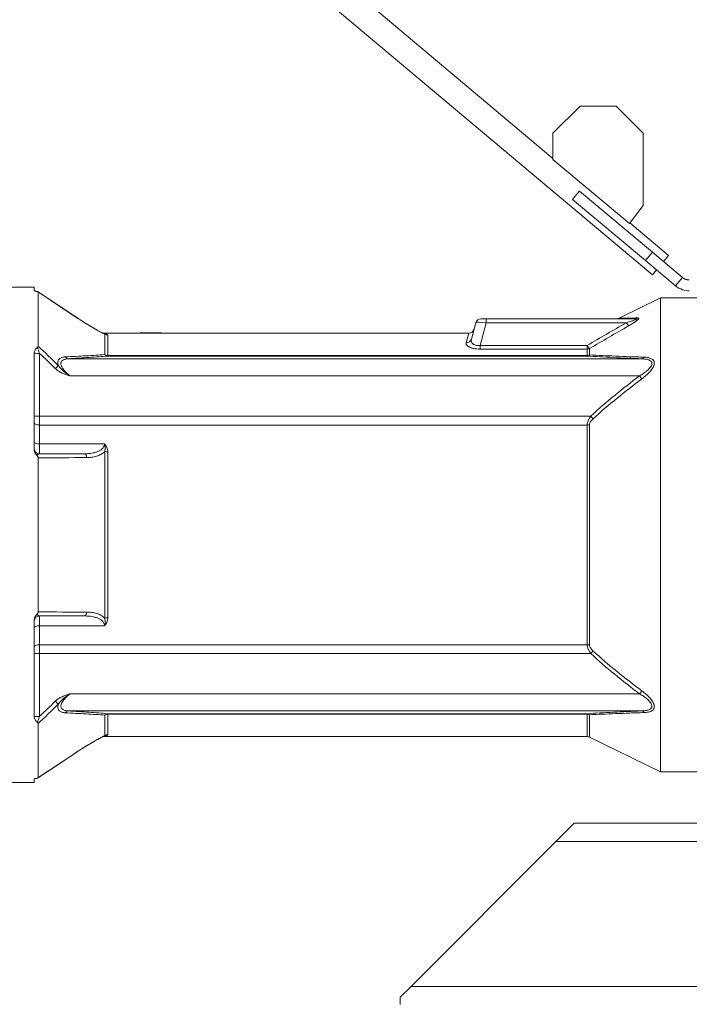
# Model space of a CAD drawing. Header units: millimetres. Extents: x 345 to 1763, y 744 to 2613.
# Tile 5 of 8: x 872 to 1245, y 1539 to 2087. Entities that reach past the tile are written whole.
import ezdxf

# ---------------------------------------------------------------- set-up
doc = ezdxf.new("R2010")
doc.units = ezdxf.units.MM

msp = doc.modelspace()

# ---------------------------------------------------------------- linework, layer by layer
at = {"color": 7, "linetype": 'Continuous', "lineweight": 15}
for p, q in [((1168.75, 2009.75), (761.44, 2351.53)), ((752.39, 2340.74), (1224.15, 1944.88)), ((1168.75, 2023.71), (1183.84, 2038.8)), ((1183.84, 2038.8), (1203.96, 2038.8)), ((1203.96, 2038.8), (1219.05, 2023.71)), ((1168.75, 2009.15), (1168.75, 2023.71)), ((1219.05, 2023.71), (1219.05, 1983.47)), ((1211.34, 1973.41), (1168.75, 2009.15)), ((1181.86, 1989.56), (1183.54, 1991.57)), ((1183.54, 1991.57), (1224.2, 1957.45)), ((1179.66, 1986.95), (1181.86, 1989.56)), ((1179.66, 1986.95), (1220.32, 1952.83)), ((1219.05, 1983.47), (1211.34, 1973.41)), ((1233.2, 1955.67), (1211.63, 1973.78)), ((1220.32, 1952.83), (1224.2, 1957.45)), ((1224.2, 1957.45), (1240.84, 1943.49)), ((1220.32, 1952.83), (1236.96, 1938.86)), ((1230.36, 1952.28), (1233.2, 1955.67)), ((1224.15, 1944.88), (1226.48, 1947.66)), ((1240.84, 1943.49), (1236.96, 1938.86)), ((879.56, 1938.03), (863.51, 1938.03)), ((879.56, 1936.26), (879.56, 1938.03)), ((881.79, 1935.37), (881.79, 1905.23)), ((1228.6, 1932.02), (1205.62, 1920.81)), ((1256.69, 1932.02), (1228.6, 1932.02)), ((1228.6, 1800.12), (1228.6, 1932.02)), ((904.24, 1920.52), (901.67, 1922.2)), ((1128.61, 1920.48), (1131.51, 1920.48)), ((1131.51, 1920.48), (1214.69, 1920.48)), ((1131.51, 1920.48), (1131.51, 1918.25)), ((1123.26, 1909.14), (1125.7, 1918.25)), ((1131.51, 1918.25), (1128.11, 1905.54)), ((1209.61, 1918.25), (1131.51, 1918.25)), ((938.6, 1912.46), (917.94, 1912.46)), ((918.92, 1900.48), (918.92, 1911.93)), ((920.6, 1911.42), (920.6, 1900.02)), ((938.6, 1912.71), (945.62, 1912.71)), ((938.6, 1912.71), (938.6, 1912.46)), ((945.62, 1912.71), (945.62, 1912.39)), ((945.62, 1912.71), (950.64, 1912.71)), ((945.62, 1912.45), (950.64, 1912.45)), ((950.64, 1912.71), (950.64, 1912.45)), ((1121.84, 1912.46), (950.64, 1912.46)), ((1128.11, 1905.54), (1128.11, 1903.55)), ((1128.11, 1905.54), (1187.79, 1905.54)), ((1187.79, 1903.55), (1128.11, 1903.55)), ((1187.79, 1905.54), (1187.79, 1903.55)), ((1187.79, 1900.02), (1187.79, 1903.55)), ((1189.11, 1903.83), (1189.11, 1900.29)), ((879.56, 1901.21), (879.56, 1847.94)), ((882.57, 1901.19), (882.57, 1866.2)), ((898.59, 1898.15), (1218.26, 1898.15)), ((920.6, 1900.02), (920.6, 1899.69)), ((920.6, 1900.02), (1187.79, 1900.02)), ((1187.79, 1899.69), (920.6, 1899.69)), ((1187.79, 1899.69), (1187.79, 1900.02)), ((1216.98, 1888.66), (899.52, 1888.66)), ((882.57, 1866.2), (882.57, 1861.27)), ((882.57, 1866.2), (1189.82, 1866.2)), ((882.57, 1861.27), (882.57, 1850.77)), ((1187.79, 1861.27), (882.57, 1861.27)), ((1187.79, 1738.98), (1187.79, 1861.27)), ((1189.11, 1861.44), (1189.11, 1738.81)), ((882.57, 1850.77), (918.76, 1850.77)), ((882.57, 1850.77), (882.57, 1845.26)), ((881.79, 1843.02), (881.79, 1757.22)), ((918.92, 1753.7), (918.92, 1846.55)), ((920.6, 1846.34), (920.6, 1753.91)), ((1228.6, 1668.23), (1228.6, 1800.12)), ((882.57, 1754.99), (882.57, 1749.48)), ((879.56, 1752.31), (879.56, 1699.03)), ((882.57, 1749.48), (882.57, 1738.98)), ((918.76, 1749.48), (882.57, 1749.48)), ((882.57, 1738.98), (1187.79, 1738.98)), ((882.57, 1738.98), (882.57, 1734.04)), ((882.57, 1734.04), (882.57, 1699.06)), ((1189.82, 1734.04), (882.57, 1734.04)), ((899.52, 1711.58), (1216.98, 1711.58)), ((1218.26, 1702.09), (898.59, 1702.09)), ((918.92, 1688.32), (918.92, 1699.77)), ((920.6, 1700.55), (1187.79, 1700.55)), ((920.6, 1700.22), (920.6, 1700.55)), ((1187.79, 1700.22), (920.6, 1700.22)), ((920.6, 1700.22), (920.6, 1688.83)), ((1187.79, 1700.22), (1187.79, 1700.55)), ((881.79, 1695.02), (881.79, 1664.87)), ((917.94, 1687.79), (1187.79, 1687.79)), ((919.16, 1688.34), (919.26, 1688.38)), ((1189.11, 1687.48), (1228.6, 1668.23)), ((881.7, 1664.76), (901.66, 1678.04)), ((881.71, 1664.77), (901.66, 1678.04)), ((1228.6, 1668.23), (1256.69, 1668.23)), ((863.51, 1662.21), (879.56, 1662.21)), ((879.56, 1662.21), (879.56, 1663.99)), ((1180.49, 1639.52), (1170.4, 1629.43)), ((1180.49, 1639.52), (1343.06, 1639.52)), ((1089.68, 1548.71), (1170.4, 1629.43)), ((1089.68, 1548.71), (1083.62, 1542.66)), ((1083.62, 1542.66), (1083.62, 1538.62))]:
    msp.add_line(p, q, dxfattribs=at)
at = {"color": 8, "linetype": 'Continuous', "lineweight": 15}
for p, q in [((901.68, 1922.15), (901.67, 1922.2)), ((1120.35, 1907.06), (1121.84, 1912.46)), ((1187.79, 1687.79), (1187.79, 1700.22)), ((1189.11, 1699.95), (1189.11, 1687.48)), ((919.15, 1688.35), (918.92, 1688.32)), ((901.68, 1678.1), (901.67, 1678.04)), ((1170.4, 1629.43), (1343.06, 1629.43)), ((1089.68, 1548.71), (1361.28, 1548.71))]:
    msp.add_line(p, q, dxfattribs=at)
at = {"color": 7, "linetype": 'Continuous', "lineweight": 15, "flags": 128}
for points in [[(901.66, 1922.21), (883.79, 1934.09), (881.7, 1935.48)], [(901.68, 1922.15), (896.69, 1925.46), (881.79, 1935.37)], [(882.57, 1861.27), (881.98, 1861.3), (881.42, 1861.39), (880.9, 1861.55), (880.44, 1861.75), (880.07, 1862), (879.79, 1862.28), (879.62, 1862.59), (879.56, 1862.91)], [(882.57, 1850.77), (881.98, 1850.79), (881.42, 1850.87), (880.9, 1850.99), (880.44, 1851.16), (880.07, 1851.37), (879.79, 1851.6), (879.62, 1851.86), (879.56, 1852.12)], [(879.56, 1748.12), (879.62, 1748.39), (879.79, 1748.64), (880.07, 1748.88), (880.44, 1749.08), (880.9, 1749.25), (881.42, 1749.38), (881.98, 1749.45), (882.57, 1749.48)], [(879.56, 1737.34), (879.62, 1737.66), (879.79, 1737.96), (880.07, 1738.25), (880.44, 1738.5), (880.9, 1738.7), (881.42, 1738.85), (881.98, 1738.94), (882.57, 1738.98)], [(881.79, 1664.87), (886.78, 1668.19), (901.68, 1678.1)]]:
    msp.add_lwpolyline(points, dxfattribs=at)
at = {"color": 7, "linetype": 'Continuous', "lineweight": 15}
for centre, radius, start, end in [((1128.61, 1917.47), 3.01, 90, 165), ((1204.25, 1923.49), 3.01, 270.0306, 297.0264), ((1214.68, 1922.84), 2.36, 270.2904, 304.3718), ((1121.84, 1915.47), 3.01, 269.5859, 345), ((1216.76, 1922.19), 8.17, 208.8465, 224.3951), ((920.6, 1914.45), 3.03, 236.2572, 270.0205), ((1120.48, 1909.94), 2.89, 267.3873, 343.9345), ((1195.3, 1909.96), 8.71, 210.4896, 224.7368), ((1187.79, 1906.77), 3.22, 269.9273, 294.0623), ((881.86, 1917.15), 15.98, 261.7264, 272.5351), ((898.8, 1900.34), 2.19, 210.5383, 264.6036), ((920.72, 1902.14), 2.45, 222.6698, 267.2206), ((920.59, 1903.3), 3.28, 239.3475, 270.2148), ((1187.65, 1901.74), 2.05, 273.7713, 315.1341), ((1187.8, 1903.34), 3.32, 269.9031, 293.2915), ((1218.02, 1899.92), 1.78, 277.8179, 331.1717), ((928.15, 1856.84), 51.41, 133.059, 135.6839), ((1269.65, 1928.3), 65.92, 216.9643, 218.8303), ((881.82, 1880.7), 14.51, 261.0448, 272.9634), ((1237.07, 1909.94), 64.38, 222.7934, 224.4936), ((1187.81, 1866.45), 5.18, 269.7911, 284.5281), ((882.57, 1848.27), 3.01, 180, 270), ((906.78, 1843.12), 2.2, 0.7016, 76.4263), ((920.55, 1852.74), 6.41, 255.2178, 270.4365), ((882.57, 1751.98), 3.01, 90, 180), ((906.78, 1757.13), 2.2, 283.5737, 359.2984), ((920.55, 1747.5), 6.41, 89.5635, 104.7822), ((1187.81, 1733.79), 5.18, 75.4719, 90.2089), ((881.82, 1719.55), 14.51, 87.0366, 98.9552), ((1237.07, 1690.3), 64.38, 135.5064, 137.2066), ((1269.65, 1671.95), 65.92, 141.1697, 143.0357), ((928.15, 1743.41), 51.41, 224.3161, 226.941), ((898.8, 1699.91), 2.19, 95.3964, 149.4617), ((920.72, 1698.1), 2.45, 92.7794, 137.3302), ((920.59, 1696.95), 3.28, 89.7852, 120.6525), ((1187.65, 1698.51), 2.05, 44.8659, 86.2287), ((1187.8, 1696.9), 3.32, 66.7085, 90.0969), ((1218.02, 1700.33), 1.78, 28.8283, 82.1821), ((881.86, 1683.09), 15.98, 87.4649, 98.2736), ((920.6, 1685.8), 3.03, 89.9795, 123.7428), ((1187.79, 1684.78), 3.01, 64.0108, 90)]:
    msp.add_arc(centre, radius, start, end, dxfattribs=at)
for centre, major_axis, ratio, start_param, end_param in [((1131.72, 1917.47), (6.02, -0.77), 0.123038, 1.621093, 3.124852), ((938.6, 1800.12), (196.59, 0), 0.571429, 1.535079, 1.570801)]:
    msp.add_ellipse(centre, major_axis=major_axis, ratio=ratio, start_param=start_param, end_param=end_param, dxfattribs=at)
for points, knots in [([(1240.84, 1943.49), (1240.91, 1943.43), (1241.04, 1943.32), (1241.24, 1943.17), (1241.45, 1943.04), (1241.66, 1942.91), (1241.87, 1942.79), (1242.08, 1942.68), (1242.29, 1942.58), (1242.5, 1942.49), (1242.71, 1942.42), (1242.92, 1942.35), (1243.13, 1942.28), (1243.34, 1942.23), (1243.55, 1942.19), (1243.75, 1942.15), (1243.95, 1942.12), (1244.15, 1942.1), (1244.34, 1942.08), (1244.53, 1942.07), (1244.66, 1942.07), (1244.72, 1942.07)], [0, 0, 0, 0, 0.061282, 0.121592, 0.180931, 0.2393, 0.296702, 0.353139, 0.408612, 0.463123, 0.516674, 0.569269, 0.620909, 0.671596, 0.721335, 0.770126, 0.817975, 0.864883, 0.910854, 0.955891, 1, 1, 1, 1]), ([(881.09, 1935.66), (880.86, 1935.7), (880.65, 1935.75), (880.28, 1935.84), (880.12, 1935.89), (879.85, 1936), (879.75, 1936.05), (879.6, 1936.15), (879.56, 1936.21), (879.56, 1936.26)], [0, 0, 0, 0, 0.25, 0.25, 0.5, 0.5, 0.75, 0.75, 1, 1, 1, 1]), ([(881.79, 1935.37), (881.79, 1935.4), (881.77, 1935.43), (881.7, 1935.48), (881.65, 1935.51), (881.53, 1935.56), (881.45, 1935.58), (881.29, 1935.62), (881.19, 1935.64), (881.09, 1935.66)], [0, 0, 0, 0, 0.25, 0.25, 0.5, 0.5, 0.75, 0.75, 1, 1, 1, 1]), ([(1236.96, 1938.86), (1238.22, 1937.81), (1239.59, 1937.09), (1242.25, 1936.21), (1243.55, 1936.04), (1244.72, 1936.04)], [0, 0, 0, 0, 0.5, 0.5, 1, 1, 1, 1]), ([(918.92, 1911.93), (918.42, 1912.16), (917.86, 1912.43), (916.95, 1912.91), (916.63, 1913.08), (915.97, 1913.43), (915.63, 1913.61), (914.6, 1914.18), (913.89, 1914.58), (912.8, 1915.21), (912.43, 1915.42), (911.68, 1915.86), (911.31, 1916.08), (909.43, 1917.2), (907.91, 1918.13), (904.82, 1920.08), (903.26, 1921.1), (901.68, 1922.15)], [0, 0, 0, 0, 0.125, 0.125, 0.1875, 0.1875, 0.25, 0.25, 0.375, 0.375, 0.4375, 0.4375, 0.5, 0.5, 0.75, 0.75, 1, 1, 1, 1]), ([(919.25, 1911.87), (919.25, 1911.87), (919.25, 1911.87), (919.02, 1911.96), (918.57, 1912.15), (917.83, 1912.5), (916.8, 1913.03), (915.47, 1913.74), (913.83, 1914.66), (911.91, 1915.77), (909.69, 1917.09), (907.14, 1918.67), (905.28, 1919.84), (904.27, 1920.5), (904.24, 1920.52)], [0, 0, 0, 0, 0.019246, 0.059214, 0.111393, 0.176403, 0.25204, 0.345771, 0.448088, 0.561477, 0.687944, 0.832615, 0.994598, 1, 1, 1, 1]), ([(1214.69, 1920.48), (1214.81, 1920.48), (1214.92, 1920.48), (1215.11, 1920.45), (1215.18, 1920.42), (1215.22, 1920.34), (1215.19, 1920.28), (1215.04, 1920.16), (1214.94, 1920.1), (1214.72, 1919.98), (1214.6, 1919.92), (1214.34, 1919.81), (1214.2, 1919.75), (1213.79, 1919.59), (1213.51, 1919.48), (1212.93, 1919.28), (1212.63, 1919.18), (1212.04, 1918.98), (1211.74, 1918.89), (1210.83, 1918.61), (1210.22, 1918.43), (1209.61, 1918.25)], [0, 0, 0, 0, 0.0625, 0.0625, 0.125, 0.125, 0.1875, 0.1875, 0.25, 0.25, 0.3125, 0.3125, 0.375, 0.375, 0.5, 0.5, 0.625, 0.625, 0.75, 0.75, 1, 1, 1, 1]), ([(1210.93, 1916.48), (1211.67, 1916.9), (1212.4, 1917.33), (1213.45, 1917.99), (1213.8, 1918.22), (1214.46, 1918.67), (1214.78, 1918.89), (1215.23, 1919.23), (1215.37, 1919.34), (1215.65, 1919.56), (1215.78, 1919.67), (1216.01, 1919.89), (1216.12, 1919.99), (1216.3, 1920.19), (1216.37, 1920.29), (1216.48, 1920.46), (1216.51, 1920.54), (1216.53, 1920.68), (1216.51, 1920.73), (1216.44, 1920.82), (1216.37, 1920.85), (1216.22, 1920.89), (1216.12, 1920.9), (1216.01, 1920.89)], [0, 0, 0, 0, 0.25, 0.25, 0.375, 0.375, 0.5, 0.5, 0.5625, 0.5625, 0.625, 0.625, 0.6875, 0.6875, 0.75, 0.75, 0.8125, 0.8125, 0.875, 0.875, 0.9375, 0.9375, 1, 1, 1, 1]), ([(920.6, 1911.42), (920.6, 1911.48), (920.57, 1911.54), (920.42, 1911.65), (920.32, 1911.7), (920.09, 1911.77), (920, 1911.79), (919.81, 1911.83), (919.71, 1911.86), (919.47, 1911.89), (919.34, 1911.91), (919.13, 1911.94), (919.06, 1911.95), (918.92, 1911.96), (918.84, 1911.97), (918.76, 1911.98)], [0, 0, 0, 0, 0.25, 0.25, 0.5, 0.5, 0.625, 0.625, 0.75, 0.75, 0.875, 0.875, 0.9375, 0.9375, 1, 1, 1, 1]), ([(1123.26, 1909.14), (1123.15, 1908.72), (1123.13, 1908.3), (1123.29, 1907.66), (1123.37, 1907.45), (1123.6, 1907.03), (1123.75, 1906.83), (1124.04, 1906.55), (1124.15, 1906.45), (1124.38, 1906.27), (1124.51, 1906.19), (1124.92, 1905.95), (1125.25, 1905.81), (1125.8, 1905.65), (1125.99, 1905.61), (1126.39, 1905.54), (1126.6, 1905.51), (1127.02, 1905.49), (1127.24, 1905.48), (1127.67, 1905.5), (1127.89, 1905.51), (1128.11, 1905.54)], [0, 0, 0, 0, 0.25, 0.25, 0.375, 0.375, 0.5, 0.5, 0.5625, 0.5625, 0.625, 0.625, 0.75, 0.75, 0.8125, 0.8125, 0.875, 0.875, 0.9375, 0.9375, 1, 1, 1, 1]), ([(879.56, 1901.34), (879.58, 1901.64), (879.63, 1901.93), (879.82, 1902.49), (879.95, 1902.77), (880.28, 1903.31), (880.47, 1903.57), (880.9, 1904.07), (881.15, 1904.3), (881.43, 1904.52)], [0, 0, 0, 0, 0.25, 0.25, 0.5, 0.5, 0.75, 0.75, 1, 1, 1, 1]), ([(881.43, 1904.52), (881.49, 1904.57), (881.54, 1904.63), (881.64, 1904.74), (881.67, 1904.79), (881.76, 1904.98), (881.79, 1905.1), (881.79, 1905.23)], [0, 0, 0, 0, 0.25, 0.25, 0.5, 0.5, 1, 1, 1, 1]), ([(881.43, 1904.52), (881.61, 1903.99), (881.8, 1903.44), (882.18, 1902.32), (882.37, 1901.76), (882.57, 1901.19)], [0, 0, 0, 0, 0.5, 0.5, 1, 1, 1, 1]), ([(1128.11, 1903.55), (1127.5, 1903.55), (1126.91, 1903.57), (1126.04, 1903.66), (1125.76, 1903.69), (1125.2, 1903.77), (1124.93, 1903.82), (1124.4, 1903.93), (1124.15, 1903.99), (1123.66, 1904.12), (1123.43, 1904.19), (1122.76, 1904.42), (1122.37, 1904.59), (1121.68, 1904.95), (1121.4, 1905.13), (1120.92, 1905.52), (1120.74, 1905.72), (1120.46, 1906.11), (1120.38, 1906.3), (1120.3, 1906.68), (1120.3, 1906.87), (1120.35, 1907.06)], [0, 0, 0, 0, 0.125, 0.125, 0.1875, 0.1875, 0.25, 0.25, 0.3125, 0.3125, 0.375, 0.375, 0.5, 0.5, 0.625, 0.625, 0.75, 0.75, 0.875, 0.875, 1, 1, 1, 1]), ([(893.05, 1894.4), (892.94, 1894.79), (892.88, 1895.17), (892.83, 1895.7), (892.83, 1895.87), (892.84, 1896.21), (892.86, 1896.37), (892.94, 1896.83), (893.03, 1897.11), (893.22, 1897.49), (893.3, 1897.61), (893.46, 1897.84), (893.54, 1897.94), (893.83, 1898.24), (894.04, 1898.4), (894.53, 1898.69), (894.79, 1898.81), (895.62, 1899.09), (896.24, 1899.19), (896.91, 1899.22)], [0, 0, 0, 0, 0.125, 0.125, 0.1875, 0.1875, 0.25, 0.25, 0.375, 0.375, 0.4375, 0.4375, 0.5, 0.5, 0.625, 0.625, 0.75, 0.75, 1, 1, 1, 1]), ([(898.59, 1898.15), (898.03, 1898.13), (897.5, 1898.06), (896.76, 1897.89), (896.52, 1897.82), (896.06, 1897.65), (895.85, 1897.55), (895.46, 1897.32), (895.28, 1897.18), (894.97, 1896.87), (894.84, 1896.69), (894.64, 1896.29), (894.57, 1896.08), (894.51, 1895.6), (894.51, 1895.34), (894.59, 1894.81), (894.66, 1894.54), (894.82, 1894.11), (894.88, 1893.97), (895.01, 1893.68), (895.08, 1893.53), (895.32, 1893.1), (895.5, 1892.82), (895.9, 1892.25), (896.12, 1891.97), (896.8, 1891.15), (897.3, 1890.63), (898.37, 1889.62), (898.94, 1889.13), (899.52, 1888.66)], [0, 0, 0, 0, 0.125, 0.125, 0.1875, 0.1875, 0.25, 0.25, 0.3125, 0.3125, 0.375, 0.375, 0.4375, 0.4375, 0.5, 0.5, 0.5625, 0.5625, 0.59375, 0.59375, 0.625, 0.625, 0.6875, 0.6875, 0.75, 0.75, 0.875, 0.875, 1, 1, 1, 1]), ([(896.91, 1899.22), (898.92, 1899.32), (900.9, 1899.42), (904.77, 1899.62), (906.67, 1899.72), (910.37, 1899.93), (912.17, 1900.04), (915.64, 1900.25), (917.32, 1900.37), (918.92, 1900.48)], [0, 0, 0, 0, 0.25, 0.25, 0.5, 0.5, 0.75, 0.75, 1, 1, 1, 1]), ([(920.6, 1899.69), (919, 1899.56), (917.33, 1899.42), (913.86, 1899.16), (912.07, 1899.03), (906.53, 1898.64), (902.63, 1898.39), (898.59, 1898.15)], [0, 0, 0, 0, 0.25, 0.25, 0.5, 0.5, 1, 1, 1, 1]), ([(1218.26, 1898.15), (1212.81, 1898.39), (1207.49, 1898.63), (1199.82, 1899.01), (1197.32, 1899.15), (1192.44, 1899.41), (1190.07, 1899.55), (1187.79, 1899.69)], [0, 0, 0, 0, 0.5, 0.5, 0.75, 0.75, 1, 1, 1, 1]), ([(1189.11, 1900.29), (1191.39, 1900.18), (1193.77, 1900.07), (1198.65, 1899.85), (1201.16, 1899.75), (1206.27, 1899.54), (1208.88, 1899.44), (1214.18, 1899.25), (1216.86, 1899.15), (1219.58, 1899.06)], [0, 0, 0, 0, 0.25, 0.25, 0.5, 0.5, 0.75, 0.75, 1, 1, 1, 1]), ([(1216.98, 1888.66), (1217.71, 1889.08), (1218.42, 1889.52), (1219.79, 1890.45), (1220.46, 1890.93), (1221.41, 1891.72), (1221.71, 1891.99), (1222.29, 1892.55), (1222.56, 1892.83), (1223.05, 1893.42), (1223.27, 1893.73), (1223.54, 1894.19), (1223.61, 1894.35), (1223.75, 1894.66), (1223.8, 1894.81), (1223.87, 1895.12), (1223.9, 1895.27), (1223.91, 1895.55), (1223.9, 1895.7), (1223.85, 1895.97), (1223.81, 1896.1), (1223.7, 1896.34), (1223.63, 1896.45), (1223.39, 1896.76), (1223.18, 1896.95), (1222.71, 1897.26), (1222.45, 1897.39), (1221.89, 1897.61), (1221.59, 1897.71), (1220.97, 1897.86), (1220.65, 1897.92), (1219.66, 1898.07), (1218.97, 1898.13), (1218.26, 1898.15)], [0, 0, 0, 0, 0.125, 0.125, 0.25, 0.25, 0.3125, 0.3125, 0.375, 0.375, 0.4375, 0.4375, 0.46875, 0.46875, 0.5, 0.5, 0.53125, 0.53125, 0.5625, 0.5625, 0.59375, 0.59375, 0.625, 0.625, 0.6875, 0.6875, 0.75, 0.75, 0.8125, 0.8125, 0.875, 0.875, 1, 1, 1, 1]), ([(1219.58, 1899.06), (1220.34, 1899.03), (1221.06, 1898.96), (1222.08, 1898.76), (1222.41, 1898.68), (1223.04, 1898.47), (1223.34, 1898.34), (1223.89, 1898.05), (1224.14, 1897.88), (1224.47, 1897.58), (1224.57, 1897.47), (1224.75, 1897.25), (1224.83, 1897.13), (1224.98, 1896.87), (1225.04, 1896.74), (1225.13, 1896.45), (1225.17, 1896.3), (1225.24, 1895.83), (1225.23, 1895.5), (1225.14, 1894.97), (1225.1, 1894.79), (1224.99, 1894.43), (1224.93, 1894.24), (1224.77, 1893.87), (1224.69, 1893.69), (1224.49, 1893.31), (1224.39, 1893.12), (1223.82, 1892.19), (1223.25, 1891.48), (1221.97, 1890.08), (1221.28, 1889.42), (1219.84, 1888.15), (1219.08, 1887.55), (1218.3, 1886.97)], [0, 0, 0, 0, 0.125, 0.125, 0.1875, 0.1875, 0.25, 0.25, 0.3125, 0.3125, 0.34375, 0.34375, 0.375, 0.375, 0.40625, 0.40625, 0.4375, 0.4375, 0.5, 0.5, 0.53125, 0.53125, 0.5625, 0.5625, 0.59375, 0.59375, 0.625, 0.625, 0.75, 0.75, 0.875, 0.875, 1, 1, 1, 1]), ([(891.36, 1892.76), (891.92, 1892.21), (892.52, 1891.75), (893.8, 1890.92), (894.49, 1890.56), (895.89, 1889.92), (896.6, 1889.64), (897.69, 1889.25), (898.05, 1889.13), (898.6, 1888.95), (898.78, 1888.89), (899.15, 1888.77), (899.34, 1888.72), (899.52, 1888.66)], [0, 0, 0, 0, 0.25, 0.25, 0.5, 0.5, 0.75, 0.75, 0.875, 0.875, 0.9375, 0.9375, 1, 1, 1, 1]), ([(893.05, 1894.4), (893.45, 1893.82), (893.9, 1893.28), (894.88, 1892.24), (895.41, 1891.74), (896.51, 1890.79), (897.09, 1890.34), (897.98, 1889.69), (898.29, 1889.48), (898.9, 1889.06), (899.21, 1888.86), (899.52, 1888.66)], [0, 0, 0, 0, 0.25, 0.25, 0.5, 0.5, 0.75, 0.75, 0.875, 0.875, 1, 1, 1, 1]), ([(1189.82, 1866.2), (1194.14, 1870.2), (1198.59, 1874.04), (1207.66, 1881.5), (1212.29, 1885.12), (1216.98, 1888.66)], [0, 0, 0, 0, 0.5, 0.5, 1, 1, 1, 1]), ([(1218.3, 1886.97), (1213.61, 1883.47), (1208.99, 1879.9), (1199.92, 1872.54), (1195.46, 1868.76), (1191.14, 1864.82)], [0, 0, 0, 0, 0.5, 0.5, 1, 1, 1, 1]), ([(1187.79, 1861.27), (1187.79, 1861.67), (1187.84, 1862.09), (1188.04, 1862.94), (1188.19, 1863.37), (1188.47, 1864), (1188.57, 1864.21), (1188.79, 1864.62), (1188.9, 1864.83), (1189.27, 1865.43), (1189.54, 1865.82), (1189.82, 1866.2)], [0, 0, 0, 0, 0.25, 0.25, 0.5, 0.5, 0.625, 0.625, 0.75, 0.75, 1, 1, 1, 1]), ([(1191.14, 1864.82), (1190.88, 1864.58), (1190.63, 1864.33), (1190.28, 1863.94), (1190.16, 1863.81), (1189.95, 1863.53), (1189.85, 1863.39), (1189.56, 1862.96), (1189.4, 1862.66), (1189.17, 1862.04), (1189.11, 1861.74), (1189.11, 1861.44)], [0, 0, 0, 0, 0.25, 0.25, 0.375, 0.375, 0.5, 0.5, 0.75, 0.75, 1, 1, 1, 1]), ([(881.25, 1844.22), (881, 1844.47), (880.77, 1844.74), (880.36, 1845.31), (880.18, 1845.61), (879.88, 1846.25), (879.77, 1846.57), (879.6, 1847.24), (879.56, 1847.59), (879.56, 1847.94)], [0, 0, 0, 0, 0.25, 0.25, 0.5, 0.5, 0.75, 0.75, 1, 1, 1, 1]), ([(907.29, 1845.26), (908.5, 1845.26), (909.68, 1845.32), (911.42, 1845.55), (912, 1845.64), (913.13, 1845.88), (913.68, 1846.03), (914.77, 1846.39), (915.31, 1846.6), (916.07, 1846.99), (916.32, 1847.13), (916.79, 1847.43), (917.02, 1847.6), (917.67, 1848.14), (918.04, 1848.55), (918.39, 1849.18), (918.45, 1849.31), (918.56, 1849.58), (918.61, 1849.72), (918.72, 1850.15), (918.76, 1850.45), (918.76, 1850.77)], [0, 0, 0, 0, 0.25, 0.25, 0.375, 0.375, 0.5, 0.5, 0.625, 0.625, 0.6875, 0.6875, 0.75, 0.75, 0.875, 0.875, 0.90625, 0.90625, 0.9375, 0.9375, 1, 1, 1, 1]), ([(920.6, 1846.34), (920.6, 1846.75), (920.57, 1847.15), (920.42, 1847.94), (920.32, 1848.33), (920.09, 1848.9), (920, 1849.09), (919.81, 1849.46), (919.71, 1849.64), (919.47, 1849.98), (919.34, 1850.15), (919.13, 1850.39), (919.06, 1850.47), (918.92, 1850.62), (918.84, 1850.7), (918.76, 1850.77)], [0, 0, 0, 0, 0.25, 0.25, 0.5, 0.5, 0.625, 0.625, 0.75, 0.75, 0.875, 0.875, 0.9375, 0.9375, 1, 1, 1, 1]), ([(918.92, 1846.55), (919.12, 1847.23), (919.21, 1847.92), (919.18, 1848.98), (919.14, 1849.34), (919.03, 1849.88), (918.99, 1850.05), (918.88, 1850.41), (918.83, 1850.59), (918.76, 1850.77)], [0, 0, 0, 0, 0.5, 0.5, 0.75, 0.75, 0.875, 0.875, 1, 1, 1, 1]), ([(882.57, 1845.26), (882.34, 1845.26), (882.11, 1845.18), (881.77, 1844.93), (881.66, 1844.83), (881.45, 1844.57), (881.35, 1844.41), (881.25, 1844.22)], [0, 0, 0, 0, 0.5, 0.5, 0.75, 0.75, 1, 1, 1, 1]), ([(881.79, 1843.02), (881.79, 1843.14), (881.78, 1843.25), (881.73, 1843.46), (881.69, 1843.57), (881.6, 1843.78), (881.54, 1843.87), (881.41, 1844.05), (881.33, 1844.14), (881.25, 1844.22)], [0, 0, 0, 0, 0.25, 0.25, 0.5, 0.5, 0.75, 0.75, 1, 1, 1, 1]), ([(918.92, 1846.55), (918.62, 1846.21), (918.29, 1845.91), (917.59, 1845.37), (917.22, 1845.13), (916.05, 1844.47), (915.23, 1844.14), (913.53, 1843.63), (912.65, 1843.45), (910.84, 1843.21), (909.91, 1843.15), (908.98, 1843.15)], [0, 0, 0, 0, 0.125, 0.125, 0.25, 0.25, 0.5, 0.5, 0.75, 0.75, 1, 1, 1, 1]), ([(879.56, 1752.31), (879.56, 1752.65), (879.6, 1752.99), (879.76, 1753.66), (879.88, 1754), (880.18, 1754.62), (880.36, 1754.93), (880.77, 1755.5), (881, 1755.77), (881.25, 1756.02)], [0, 0, 0, 0, 0.25, 0.25, 0.5, 0.5, 0.75, 0.75, 1, 1, 1, 1]), ([(881.25, 1756.02), (881.42, 1756.18), (881.55, 1756.37), (881.69, 1756.67), (881.73, 1756.78), (881.78, 1757), (881.79, 1757.11), (881.79, 1757.22)], [0, 0, 0, 0, 0.5, 0.5, 0.75, 0.75, 1, 1, 1, 1]), ([(881.25, 1756.02), (881.35, 1755.83), (881.45, 1755.68), (881.66, 1755.41), (881.77, 1755.31), (882.11, 1755.06), (882.34, 1754.99), (882.57, 1754.99)], [0, 0, 0, 0, 0.25, 0.25, 0.5, 0.5, 1, 1, 1, 1]), ([(918.76, 1749.48), (918.76, 1749.79), (918.72, 1750.09), (918.57, 1750.66), (918.46, 1750.94), (918.04, 1751.69), (917.67, 1752.1), (917.02, 1752.65), (916.79, 1752.81), (916.32, 1753.12), (916.07, 1753.26), (915.31, 1753.64), (914.77, 1753.86), (913.68, 1754.22), (913.13, 1754.36), (912, 1754.6), (911.42, 1754.7), (909.68, 1754.92), (908.5, 1754.99), (907.29, 1754.99)], [0, 0, 0, 0, 0.0625, 0.0625, 0.125, 0.125, 0.25, 0.25, 0.3125, 0.3125, 0.375, 0.375, 0.5, 0.5, 0.625, 0.625, 0.75, 0.75, 1, 1, 1, 1]), ([(908.98, 1757.1), (909.91, 1757.09), (910.83, 1757.04), (912.19, 1756.86), (912.64, 1756.78), (913.52, 1756.6), (913.96, 1756.49), (915.25, 1756.1), (916.07, 1755.77), (917.23, 1755.11), (917.6, 1754.87), (918.29, 1754.33), (918.62, 1754.03), (918.92, 1753.7)], [0, 0, 0, 0, 0.25, 0.25, 0.375, 0.375, 0.5, 0.5, 0.75, 0.75, 0.875, 0.875, 1, 1, 1, 1]), ([(920.6, 1753.91), (920.6, 1753.5), (920.57, 1753.09), (920.42, 1752.3), (920.31, 1751.91), (920.01, 1751.14), (919.82, 1750.77), (919.47, 1750.26), (919.34, 1750.1), (919.14, 1749.86), (919.06, 1749.78), (918.92, 1749.63), (918.84, 1749.55), (918.76, 1749.48)], [0, 0, 0, 0, 0.25, 0.25, 0.5, 0.5, 0.75, 0.75, 0.875, 0.875, 0.9375, 0.9375, 1, 1, 1, 1]), ([(918.92, 1753.7), (919.12, 1753.02), (919.21, 1752.33), (919.18, 1751.26), (919.14, 1750.9), (919.03, 1750.37), (918.99, 1750.19), (918.88, 1749.84), (918.83, 1749.66), (918.76, 1749.48)], [0, 0, 0, 0, 0.5, 0.5, 0.75, 0.75, 0.875, 0.875, 1, 1, 1, 1]), ([(1189.82, 1734.04), (1189.54, 1734.42), (1189.27, 1734.82), (1188.78, 1735.62), (1188.56, 1736.04), (1188.28, 1736.67), (1188.2, 1736.88), (1188.06, 1737.3), (1187.99, 1737.52), (1187.84, 1738.16), (1187.79, 1738.57), (1187.79, 1738.98)], [0, 0, 0, 0, 0.25, 0.25, 0.5, 0.5, 0.625, 0.625, 0.75, 0.75, 1, 1, 1, 1]), ([(1189.11, 1738.81), (1189.11, 1738.51), (1189.17, 1738.2), (1189.4, 1737.58), (1189.56, 1737.29), (1189.94, 1736.71), (1190.16, 1736.44), (1190.63, 1735.91), (1190.88, 1735.66), (1191.14, 1735.42)], [0, 0, 0, 0, 0.25, 0.25, 0.5, 0.5, 0.75, 0.75, 1, 1, 1, 1]), ([(1216.98, 1711.58), (1212.29, 1715.13), (1207.66, 1718.75), (1198.59, 1726.21), (1194.14, 1730.04), (1189.82, 1734.04)], [0, 0, 0, 0, 0.5, 0.5, 1, 1, 1, 1]), ([(1191.14, 1735.42), (1195.46, 1731.49), (1199.92, 1727.7), (1208.99, 1720.34), (1213.61, 1716.77), (1218.3, 1713.28)], [0, 0, 0, 0, 0.5, 0.5, 1, 1, 1, 1]), ([(891.36, 1707.49), (891.92, 1708.03), (892.52, 1708.5), (893.8, 1709.32), (894.49, 1709.69), (895.89, 1710.33), (896.6, 1710.61), (897.69, 1711), (898.05, 1711.12), (898.6, 1711.3), (898.78, 1711.36), (899.15, 1711.47), (899.34, 1711.53), (899.52, 1711.58)], [0, 0, 0, 0, 0.25, 0.25, 0.5, 0.5, 0.75, 0.75, 0.875, 0.875, 0.9375, 0.9375, 1, 1, 1, 1]), ([(893.05, 1705.84), (893.45, 1706.43), (893.9, 1706.97), (894.88, 1708.01), (895.41, 1708.51), (896.51, 1709.45), (897.09, 1709.9), (897.98, 1710.55), (898.29, 1710.77), (898.9, 1711.18), (899.21, 1711.39), (899.52, 1711.58)], [0, 0, 0, 0, 0.25, 0.25, 0.5, 0.5, 0.75, 0.75, 0.875, 0.875, 1, 1, 1, 1]), ([(899.52, 1711.58), (898.94, 1711.12), (898.37, 1710.63), (897.3, 1709.62), (896.8, 1709.09), (896.12, 1708.27), (895.9, 1707.99), (895.5, 1707.43), (895.32, 1707.14), (895.08, 1706.71), (895.01, 1706.57), (894.88, 1706.28), (894.82, 1706.13), (894.66, 1705.71), (894.59, 1705.43), (894.51, 1704.9), (894.51, 1704.64), (894.57, 1704.17), (894.64, 1703.95), (894.84, 1703.56), (894.97, 1703.38), (895.28, 1703.06), (895.46, 1702.93), (895.85, 1702.69), (896.06, 1702.59), (896.52, 1702.42), (896.76, 1702.35), (897.5, 1702.18), (898.03, 1702.12), (898.59, 1702.09)], [0, 0, 0, 0, 0.125, 0.125, 0.25, 0.25, 0.3125, 0.3125, 0.375, 0.375, 0.40625, 0.40625, 0.4375, 0.4375, 0.5, 0.5, 0.5625, 0.5625, 0.625, 0.625, 0.6875, 0.6875, 0.75, 0.75, 0.8125, 0.8125, 0.875, 0.875, 1, 1, 1, 1]), ([(1218.26, 1702.09), (1218.97, 1702.12), (1219.66, 1702.17), (1220.65, 1702.32), (1220.98, 1702.39), (1221.6, 1702.54), (1221.89, 1702.63), (1222.45, 1702.86), (1222.71, 1702.99), (1223.19, 1703.3), (1223.39, 1703.48), (1223.63, 1703.8), (1223.7, 1703.91), (1223.81, 1704.16), (1223.85, 1704.28), (1223.9, 1704.55), (1223.91, 1704.69), (1223.9, 1704.98), (1223.87, 1705.14), (1223.76, 1705.59), (1223.62, 1705.9), (1223.26, 1706.52), (1223.04, 1706.83), (1222.55, 1707.42), (1222.28, 1707.71), (1221.7, 1708.27), (1221.39, 1708.54), (1220.45, 1709.32), (1219.79, 1709.8), (1218.41, 1710.73), (1217.71, 1711.16), (1216.98, 1711.58)], [0, 0, 0, 0, 0.125, 0.125, 0.1875, 0.1875, 0.25, 0.25, 0.3125, 0.3125, 0.375, 0.375, 0.40625, 0.40625, 0.4375, 0.4375, 0.46875, 0.46875, 0.5, 0.5, 0.5625, 0.5625, 0.625, 0.625, 0.6875, 0.6875, 0.75, 0.75, 0.875, 0.875, 1, 1, 1, 1]), ([(1218.3, 1713.28), (1219.08, 1712.7), (1219.83, 1712.09), (1221.27, 1710.84), (1221.96, 1710.18), (1222.91, 1709.14), (1223.22, 1708.79), (1223.78, 1708.06), (1224.04, 1707.69), (1224.38, 1707.14), (1224.49, 1706.95), (1224.68, 1706.57), (1224.77, 1706.39), (1225, 1705.84), (1225.11, 1705.48), (1225.2, 1704.94), (1225.22, 1704.77), (1225.23, 1704.43), (1225.22, 1704.27), (1225.17, 1703.96), (1225.14, 1703.81), (1225.04, 1703.53), (1224.98, 1703.39), (1224.77, 1703), (1224.59, 1702.77), (1224.15, 1702.37), (1223.89, 1702.2), (1223.35, 1701.91), (1223.05, 1701.78), (1222.43, 1701.57), (1222.1, 1701.49), (1221.07, 1701.28), (1220.34, 1701.21), (1219.58, 1701.19)], [0, 0, 0, 0, 0.125, 0.125, 0.25, 0.25, 0.3125, 0.3125, 0.375, 0.375, 0.40625, 0.40625, 0.4375, 0.4375, 0.5, 0.5, 0.53125, 0.53125, 0.5625, 0.5625, 0.59375, 0.59375, 0.625, 0.625, 0.6875, 0.6875, 0.75, 0.75, 0.8125, 0.8125, 0.875, 0.875, 1, 1, 1, 1]), ([(896.91, 1701.02), (896.24, 1701.06), (895.62, 1701.16), (894.79, 1701.44), (894.53, 1701.55), (894.04, 1701.84), (893.83, 1702.01), (893.54, 1702.3), (893.46, 1702.41), (893.3, 1702.63), (893.22, 1702.75), (893.03, 1703.13), (892.94, 1703.41), (892.86, 1703.88), (892.84, 1704.04), (892.83, 1704.37), (892.83, 1704.55), (892.88, 1705.08), (892.94, 1705.45), (893.05, 1705.84)], [0, 0, 0, 0, 0.25, 0.25, 0.375, 0.375, 0.5, 0.5, 0.5625, 0.5625, 0.625, 0.625, 0.75, 0.75, 0.8125, 0.8125, 0.875, 0.875, 1, 1, 1, 1]), ([(918.92, 1699.77), (917.32, 1699.88), (915.64, 1699.99), (912.17, 1700.21), (910.37, 1700.31), (904.83, 1700.63), (900.93, 1700.83), (896.91, 1701.02)], [0, 0, 0, 0, 0.25, 0.25, 0.5, 0.5, 1, 1, 1, 1]), ([(898.59, 1702.09), (902.63, 1701.85), (906.53, 1701.6), (912.07, 1701.22), (913.86, 1701.09), (917.33, 1700.82), (919, 1700.69), (920.6, 1700.55)], [0, 0, 0, 0, 0.5, 0.5, 0.75, 0.75, 1, 1, 1, 1]), ([(1187.79, 1700.55), (1190.07, 1700.69), (1192.44, 1700.83), (1197.32, 1701.1), (1199.82, 1701.23), (1207.49, 1701.61), (1212.81, 1701.86), (1218.26, 1702.09)], [0, 0, 0, 0, 0.25, 0.25, 0.5, 0.5, 1, 1, 1, 1]), ([(1219.58, 1701.19), (1216.86, 1701.09), (1214.18, 1701), (1208.88, 1700.8), (1206.28, 1700.7), (1201.16, 1700.5), (1198.65, 1700.4), (1193.77, 1700.18), (1191.39, 1700.07), (1189.11, 1699.95)], [0, 0, 0, 0, 0.25, 0.25, 0.5, 0.5, 0.75, 0.75, 1, 1, 1, 1]), ([(881.43, 1695.72), (881.15, 1695.94), (880.9, 1696.18), (880.47, 1696.67), (880.28, 1696.93), (879.95, 1697.47), (879.82, 1697.75), (879.63, 1698.32), (879.58, 1698.61), (879.56, 1698.91)], [0, 0, 0, 0, 0.25, 0.25, 0.5, 0.5, 0.75, 0.75, 1, 1, 1, 1]), ([(882.57, 1699.06), (882.38, 1698.49), (882.18, 1697.92), (881.8, 1696.81), (881.61, 1696.25), (881.43, 1695.72)], [0, 0, 0, 0, 0.5, 0.5, 1, 1, 1, 1]), ([(881.79, 1695.02), (881.79, 1695.14), (881.76, 1695.27), (881.64, 1695.51), (881.55, 1695.62), (881.43, 1695.72)], [0, 0, 0, 0, 0.5, 0.5, 1, 1, 1, 1]), ([(920.6, 1688.83), (920.6, 1688.77), (920.57, 1688.71), (920.42, 1688.6), (920.31, 1688.55), (920.01, 1688.45), (919.82, 1688.41), (919.47, 1688.35), (919.34, 1688.33), (919.14, 1688.31), (919.06, 1688.3), (918.92, 1688.28), (918.84, 1688.27), (918.76, 1688.27)], [0, 0, 0, 0, 0.25, 0.25, 0.5, 0.5, 0.75, 0.75, 0.875, 0.875, 0.9375, 0.9375, 1, 1, 1, 1]), ([(901.68, 1678.1), (903.26, 1679.15), (904.82, 1680.16), (907.91, 1682.11), (909.43, 1683.05), (911.31, 1684.17), (911.68, 1684.39), (912.43, 1684.82), (912.8, 1685.04), (913.89, 1685.67), (914.6, 1686.07), (915.63, 1686.64), (915.97, 1686.82), (916.63, 1687.17), (916.95, 1687.34), (917.86, 1687.81), (918.42, 1688.09), (918.92, 1688.32)], [0, 0, 0, 0, 0.25, 0.25, 0.5, 0.5, 0.5625, 0.5625, 0.625, 0.625, 0.75, 0.75, 0.8125, 0.8125, 0.875, 0.875, 1, 1, 1, 1]), ([(903.85, 1679.47), (904.74, 1680.05), (906.6, 1681.25), (909.25, 1682.89), (911.67, 1684.34), (913.7, 1685.51), (915.41, 1686.47), (916.8, 1687.22), (917.88, 1687.76), (918.66, 1688.14), (918.96, 1688.26), (919.1, 1688.32)], [0, 0, 0, 0, 0.1540141, 0.3187017, 0.4602042, 0.5822715, 0.6908505, 0.7887311, 0.8736279, 0.9432159, 1, 1, 1, 1]), ([(901.67, 1678.04), (902.34, 1678.49), (903.07, 1678.98), (903.79, 1679.44), (903.85, 1679.47)], [0, 0, 0, 0, 0.92913, 1, 1, 1, 1]), ([(879.56, 1663.99), (879.56, 1664.04), (879.6, 1664.09), (879.74, 1664.2), (879.85, 1664.25), (880.12, 1664.35), (880.28, 1664.4), (880.65, 1664.5), (880.86, 1664.54), (881.09, 1664.59)], [0, 0, 0, 0, 0.25, 0.25, 0.5, 0.5, 0.75, 0.75, 1, 1, 1, 1]), ([(881.09, 1664.59), (881.29, 1664.62), (881.47, 1664.67), (881.71, 1664.76), (881.79, 1664.81), (881.79, 1664.87)], [0, 0, 0, 0, 0.5, 0.5, 1, 1, 1, 1])]:
    msp.add_open_spline(points, degree=3, knots=knots, dxfattribs=at)
at = {"color": 8, "linetype": 'Continuous', "lineweight": 15}
msp.add_open_spline([(1205.63, 1920.79), (1205.63, 1920.79), (1205.62, 1920.79), (1206.29, 1920.79), (1207.49, 1920.81), (1209.12, 1920.82), (1211.07, 1920.84), (1213.36, 1920.87), (1215.13, 1920.89), (1216.01, 1920.89)], degree=3, knots=[0, 0, 0, 0, 0.1003737, 0.2606553, 0.4209675, 0.5643229, 0.7077041, 0.8538413, 1, 1, 1, 1], dxfattribs=at)
at = {"color": 7, "linetype": 'Continuous', "lineweight": 15}
for points in [[(1187.79, 1905.54), (1195.01, 1909.85), (1202.29, 1914.08), (1209.61, 1918.25)], [(1210.93, 1916.48), (1203.61, 1912.33), (1196.33, 1908.12), (1189.11, 1903.83)], [(881.79, 1905.23), (885.59, 1901.67), (889.35, 1898.07), (893.05, 1894.4)], [(879.56, 1901.21), (879.56, 1901.25), (879.56, 1901.3), (879.56, 1901.34)], [(891.36, 1892.76), (888.47, 1895.6), (885.53, 1898.41), (882.57, 1901.19)], [(908.98, 1843.15), (899.95, 1843.1), (890.88, 1843.06), (881.79, 1843.02)], [(882.57, 1845.26), (890.83, 1845.26), (899.08, 1845.26), (907.29, 1845.26)], [(881.79, 1757.22), (890.88, 1757.19), (899.95, 1757.15), (908.98, 1757.1)], [(907.29, 1754.99), (899.08, 1754.99), (890.83, 1754.99), (882.57, 1754.99)], [(893.05, 1705.84), (889.35, 1702.18), (885.59, 1698.57), (881.79, 1695.02)], [(882.57, 1699.06), (885.53, 1701.83), (888.47, 1704.64), (891.36, 1707.49)], [(879.56, 1698.91), (879.56, 1698.95), (879.56, 1698.99), (879.56, 1699.03)]]:
    msp.add_open_spline(points, degree=3, dxfattribs=at)

doc.saveas('drawing.dxf')
